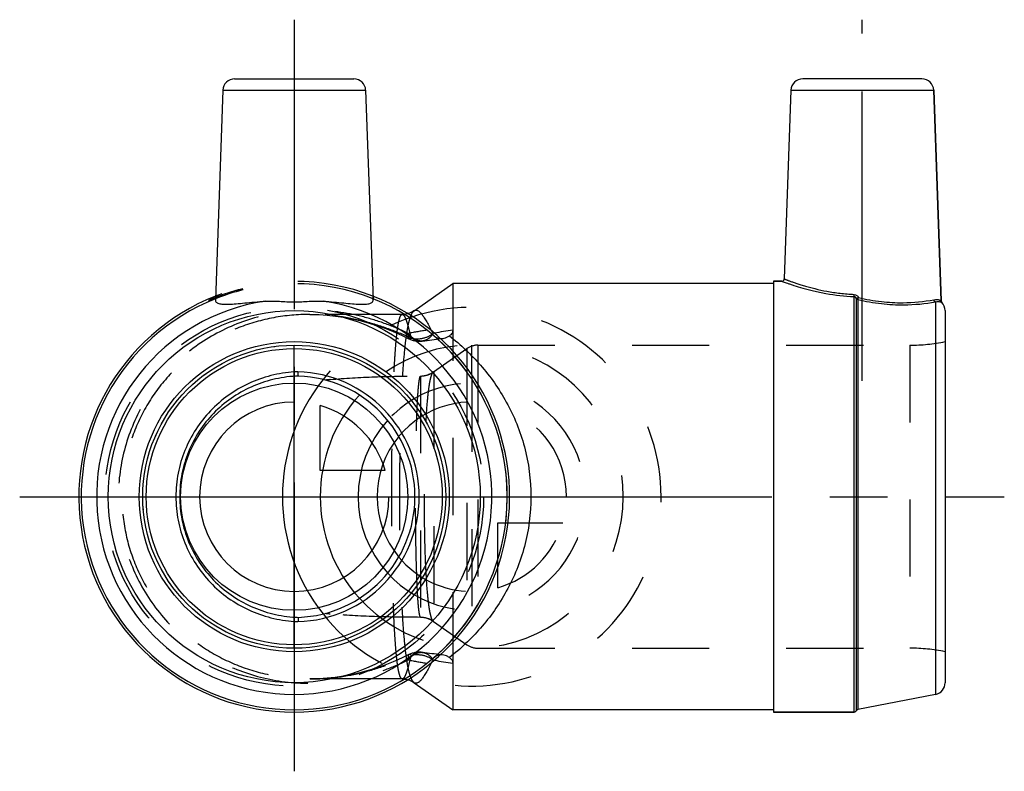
# Model space of a CAD drawing. Header units: millimetres. Extents: x 458.4 to 541.6, y 468.2 to 531.8.
import ezdxf

# ---------------------------------------------------------------- set-up
doc = ezdxf.new("R2010")
doc.units = ezdxf.units.MM
doc.header["$LTSCALE"] = 65.185185
doc.linetypes.add('CENTER', pattern=[0.6, 0.375, -0.075, 0.075, -0.075])
doc.linetypes.add('HIDDEN', pattern=[0.2, 0.1, -0.1])
for name, color, linetype in [('ACHSEN_S', 7, 'CONTINUOUS'), ('KOERPER', 7, 'CONTINUOUS'), ('KONST.EL_MIT_GEO', 7, 'CONTINUOUS'), ('KURVEN', 7, 'CONTINUOUS')]:
    doc.layers.add(name, color=color, linetype=linetype)

msp = doc.modelspace()

# ---------------------------------------------------------------- linework, layer by layer
at = {"layer": 'ACHSEN_S', "color": 2, "linetype": 'CENTER'}
for p, q in [((481.6, 531.75), (481.6, 468.25)), ((458.4, 491.45), (541.6, 491.45))]:
    msp.add_line(p, q, dxfattribs=at)
at = {"layer": 'KOERPER', "color": 2, "linetype": 'CENTER'}
msp.add_line((529.6, 501.25), (529.6, 531.75), dxfattribs=at)
at = {"layer": 'KOERPER', "color": 7, "linetype": 'Continuous'}
for p, q in [((475.566, 525.785), (474.938, 508.069)), ((487.634, 525.785), (488.262, 508.07)), ((523.566, 525.785), (523.01, 509.843)), ((535.634, 525.785), (536.255, 508.003)), ((491.74, 507.167), (495, 509.45)), ((522.1, 509.45), (495, 509.45)), ((522.1, 509.65), (522.81, 509.65)), ((522.1, 509.65), (522.1, 473.25)), ((491.74, 475.733), (495, 473.45)), ((522.1, 473.45), (495, 473.45)), ((522.1, 473.25), (528.9, 473.25))]:
    msp.add_line(p, q, dxfattribs=at)
at = {"layer": 'KOERPER', "color": 8, "linetype": 'HIDDEN'}
for p, q in [((495, 509.45), (495, 473.45)), ((474.968, 508.399), (474.961, 508.181)), ((488.232, 508.399), (488.239, 508.181)), ((490.718, 506.85), (482.939, 506.85)), ((490.719, 476.05), (482.939, 476.05))]:
    msp.add_line(p, q, dxfattribs=at)
for radius, start, end in [(18, 68.28897, 111.71103), (18.2, 68.56559, 111.43441)]:
    msp.add_arc((481.6, 491.45), radius, start, end, dxfattribs=at)
at = {"layer": 'KOERPER', "color": 7, "linetype": 'Continuous'}
for radius, start, end in [(18.2, 111.43441, 68.56559), (18, 111.71103, 68.28897), (16.699, 98.51004, 81.48996)]:
    msp.add_arc((481.6, 491.45), radius, start, end, dxfattribs=at)
for points, knots in [([(474.938, 508.067), (474.937, 508.035), (474.945, 507.968), (475.002, 507.881), (475.097, 507.813), (475.287, 507.741), (475.619, 507.703), (476.111, 507.708), (476.725, 507.751), (477.446, 507.819), (478.259, 507.897), (478.83, 507.944), (479.129, 507.966)], [0, 0, 0, 0, 0.022365, 0.044479, 0.069771, 0.100677, 0.18366, 0.296891, 0.438797, 0.606034, 0.794546, 1, 1, 1, 1]), ([(479.129, 507.966), (479.532, 507.995), (480.147, 507.97), (480.969, 507.923), (481.389, 507.912), (481.6, 507.912)], [0, 0, 0, 0, 0.490753, 0.744208, 1, 1, 1, 1]), ([(481.6, 507.912), (481.811, 507.912), (482.231, 507.923), (483.053, 507.97), (483.668, 507.995), (484.071, 507.966)], [0, 0, 0, 0, 0.255792, 0.509247, 1, 1, 1, 1]), ([(484.071, 507.966), (484.37, 507.944), (484.941, 507.897), (485.754, 507.819), (486.475, 507.751), (487.089, 507.708), (487.581, 507.703), (487.913, 507.741), (488.103, 507.813), (488.198, 507.881), (488.255, 507.968), (488.263, 508.035), (488.262, 508.067)], [0, 0, 0, 0, 0.205454, 0.393964, 0.561202, 0.703107, 0.816338, 0.899321, 0.930228, 0.95552, 0.977634, 1, 1, 1, 1])]:
    msp.add_open_spline(points, degree=3, knots=knots, dxfattribs=at)
at = {"layer": 'KOERPER', "color": 8, "linetype": 'HIDDEN'}
for points, knots in [([(474.961, 508.181), (474.957, 508.171), (474.946, 508.134), (474.939, 508.095), (474.938, 508.067)], [0, 0, 0, 0, 0.267753, 1, 1, 1, 1]), ([(488.262, 508.067), (488.262, 508.076), (488.259, 508.115), (488.249, 508.153), (488.239, 508.181)], [0, 0, 0, 0, 0.234096, 1, 1, 1, 1])]:
    msp.add_open_spline(points, degree=3, knots=knots, dxfattribs=at)
at = {"layer": 'KONST.EL_MIT_GEO', "color": 7, "linetype": 'Continuous'}
for p, q in [((476.565, 526.75), (486.635, 526.75)), ((534.634, 526.75), (524.566, 526.75)), ((475.566, 525.785), (487.634, 525.785)), ((523.566, 525.785), (535.634, 525.785)), ((536.255, 508.003), (535.634, 525.785)), ((495, 509.45), (495, 505.517)), ((522.81, 509.65), (522.1, 509.65)), ((528.9, 473.25), (528.9, 508.362)), ((529.08, 508.208), (529.08, 473.364)), ((529.223, 508.106), (529.223, 473.474)), ((535.791, 507.91), (535.791, 474.751)), ((536.6, 507.168), (536.6, 475.732)), ((495, 477.383), (495, 473.45)), ((535.791, 474.751), (529.223, 473.474)), ((528.9, 473.25), (522.1, 473.25))]:
    msp.add_line(p, q, dxfattribs=at)
at = {"layer": 'KONST.EL_MIT_GEO', "color": 8, "linetype": 'HIDDEN'}
for p, q in [((475.457, 508.369), (475.423, 508.463)), ((475.483, 508.379), (475.449, 508.473)), ((475.505, 508.387), (475.471, 508.481)), ((475.618, 508.427), (475.585, 508.521)), ((475.779, 508.483), (475.747, 508.578)), ((475.835, 508.502), (475.803, 508.597)), ((475.86, 508.51), (475.828, 508.605)), ((476.061, 508.577), (476.03, 508.672)), ((476.127, 508.598), (476.097, 508.693)), ((476.137, 508.601), (476.107, 508.696)), ((476.589, 508.739), (476.562, 508.835)), ((476.778, 508.792), (476.751, 508.888)), ((476.78, 508.793), (476.753, 508.889)), ((476.785, 508.794), (476.758, 508.89)), ((476.862, 508.815), (476.836, 508.912)), ((476.917, 508.83), (476.891, 508.927)), ((476.939, 508.836), (476.913, 508.933)), ((477.049, 508.865), (477.024, 508.962)), ((477.055, 508.867), (477.03, 508.964)), ((477.091, 508.876), (477.066, 508.973)), ((477.245, 508.915), (477.221, 509.012)), ((474.355, 508.037), (474.395, 507.945)), ((474.471, 507.978), (474.431, 508.07)), ((474.544, 508.009), (474.505, 508.101)), ((474.515, 508.106), (474.554, 508.014)), ((474.584, 508.026), (474.545, 508.119)), ((474.712, 508.08), (474.674, 508.172)), ((474.818, 508.124), (474.781, 508.216)), ((474.871, 508.145), (474.833, 508.238)), ((474.887, 508.151), (474.85, 508.244)), ((474.986, 508.191), (474.949, 508.284)), ((475.03, 508.208), (474.993, 508.301)), ((475.039, 508.212), (475.002, 508.305)), ((475.084, 508.229), (475.047, 508.322)), ((475.122, 508.244), (475.086, 508.337)), ((475.145, 508.253), (475.109, 508.346)), ((493.204, 505.47), (493.327, 505.243)), ((491.291, 504.794), (491.291, 504.794)), ((497.104, 504.25), (497.104, 478.65)), ((497.104, 504.25), (533.615, 504.25)), ((533.615, 504.25), (533.615, 478.65)), ((493.373, 501.99), (496.187, 503.961)), ((496.187, 503.961), (496.187, 478.939)), ((493.403, 502.007), (493.403, 480.893)), ((492.256, 501.643), (492.256, 481.257)), ((493.373, 480.91), (496.187, 478.939)), ((497.104, 478.65), (533.615, 478.65)), ((491.291, 478.106), (491.291, 478.106)), ((493.327, 477.657), (493.207, 477.434))]:
    msp.add_line(p, q, dxfattribs=at)
for points in [[(482.919, 506.85), (483.038, 506.85), (483.713, 506.832), (484.39, 506.788), (485.074, 506.716), (485.761, 506.616), (486.452, 506.488), (487.147, 506.331), (487.846, 506.145), (488.547, 505.928), (489.251, 505.681), (489.958, 505.402), (490.666, 505.092), (491.291, 504.794)], [(491.192, 506.913), (491.129, 506.895), (490.992, 506.87), (490.852, 506.854), (490.729, 506.85)], [(492.487, 504.609), (492.627, 504.631), (492.826, 504.66), (493.025, 504.688), (493.225, 504.714), (493.426, 504.739), (493.627, 504.762), (493.829, 504.784), (494.031, 504.805), (494.113, 504.813)], [(493.373, 501.99), (493.348, 501.973), (493.292, 501.937), (493.233, 501.901), (493.172, 501.868), (493.108, 501.835), (493.041, 501.805), (492.972, 501.777), (492.956, 501.771)], [(492.956, 481.129), (492.972, 481.123), (493.041, 481.095), (493.107, 481.065), (493.171, 481.033), (493.233, 480.999), (493.292, 480.963), (493.348, 480.927), (493.373, 480.91)], [(491.291, 478.106), (490.66, 477.805), (489.952, 477.495), (489.244, 477.217), (488.54, 476.97), (487.839, 476.753), (487.14, 476.567), (486.445, 476.41), (485.755, 476.283), (485.067, 476.183), (484.384, 476.112), (483.706, 476.067), (483.032, 476.05), (482.919, 476.05)], [(494.113, 478.087), (494.026, 478.096), (493.824, 478.116), (493.622, 478.138), (493.421, 478.162), (493.22, 478.187), (493.02, 478.213), (492.82, 478.241), (492.621, 478.27), (492.487, 478.291)], [(490.729, 476.05), (490.852, 476.046), (490.992, 476.03), (491.129, 476.005), (491.194, 475.987)]]:
    msp.add_lwpolyline(points, dxfattribs=at)
at = {"layer": 'KONST.EL_MIT_GEO', "color": 7, "linetype": 'Continuous'}
for points in [[(491.736, 507.164), (491.707, 507.145), (491.611, 507.085), (491.505, 507.029), (491.388, 506.977), (491.261, 506.931), (491.192, 506.913)], [(491.194, 475.987), (491.261, 475.969), (491.388, 475.923), (491.505, 475.871), (491.611, 475.815), (491.707, 475.755), (491.736, 475.736)]]:
    msp.add_lwpolyline(points, dxfattribs=at)
for radius in [15.718, 13.1, 12.8, 12.511]:
    msp.add_circle((481.6, 491.45), radius, dxfattribs=at)
for centre, radius, start, end in [((476.565, 525.75), 1, 90, 177.97), ((486.635, 525.75), 1, 2.03, 90), ((524.566, 525.75), 1, 90, 178), ((534.634, 525.75), 1, 2, 90), ((522.81, 509.85), 0.2, 269.99885, 358.00065), ((536.455, 508.01), 0.2, 182.00129, 224.59451), ((535.6, 507.168), 1, 0, 44.59351), ((499.071, 475.381), 30.409, 97.69414, 100.66597), ((494.018, 505.803), 0.994, 266.27616, 275.48888), ((482.342, 490.945), 11.071, 92.20156, 93.84186), ((481.6, 491.45), 10.562, 271.71715, 88.28285), ((482.337, 490.783), 10.867, 91.96768, 93.29094), ((481.6, 491.45), 10.2, 272.05256, 87.94744), ((482.342, 491.954), 11.069, 266.15807, 267.79856), ((482.337, 492.116), 10.866, 266.709, 268.0323), ((499.042, 507.351), 30.239, 259.32967, 262.31748), ((494.018, 477.098), 0.994, 84.51056, 93.76801), ((535.6, 475.732), 1, 281, 360), ((529.261, 473.278), 0.2, 101, 154.45853), ((528.9, 473.45), 0.2, 270, 334.45853)]:
    msp.add_arc(centre, radius, start, end, dxfattribs=at)
at = {"layer": 'KONST.EL_MIT_GEO', "color": 8, "linetype": 'HIDDEN'}
for centre, radius, start, end in [((481.6, 491.45), 18.1, 104, 113.59407), ((481.6, 491.45), 18, 104, 113.59407), ((496.623, 478.745), 27.039, 98.06202, 101.48085), ((499.047, 475.518), 30.27, 100.66934, 100.89374), ((481.6, 491.45), 18, 310.97282, 49.02717), ((492.18, 506.586), 2, 243.60908, 278.82972), ((497.104, 502.65), 1.6, 90, 125), ((533.615, 519.25), 15, 270, 281.47834), ((492.25, 503.66), 2.016, 270.60619, 290.48207), ((492.248, 503.654), 2.012, 290.58823, 305.033), ((488.501, 462.946), 38.592, 95.73373, 96.335), ((492.249, 504.01), 2.366, 270.18515, 270.55498), ((488.492, 519.88), 38.517, 263.66442, 264.26796), ((492.248, 478.807), 2.449, 89.45131, 89.80844), ((492.25, 479.24), 2.016, 69.51808, 89.39382), ((492.248, 479.246), 2.012, 54.96688, 69.4118), ((497.104, 480.25), 1.6, 235, 270), ((533.615, 463.65), 15, 78.52166, 90), ((496.621, 504.157), 27.04, 258.52297, 261.94181), ((492.18, 476.314), 2, 81.17044, 116.39099), ((499.072, 507.508), 30.399, 259.10636, 259.33051)]:
    msp.add_arc(centre, radius, start, end, dxfattribs=at)
at = {"layer": 'KONST.EL_MIT_GEO', "color": 7, "linetype": 'Continuous'}
for points, knots in [([(522.81, 509.65), (522.82, 509.647), (522.858, 509.631), (522.945, 509.601), (523.089, 509.548), (523.287, 509.479), (523.538, 509.393), (523.969, 509.251), (524.618, 509.055), (525.516, 508.821), (526.952, 508.523), (528.103, 508.394), (528.9, 508.362)], [0, 0, 0, 0, 0.00499, 0.01987, 0.04441, 0.078242, 0.120889, 0.171808, 0.296065, 0.446099, 0.616971, 1, 1, 1, 1]), ([(523.01, 509.843), (523.011, 509.841), (523.018, 509.841), (523.026, 509.836), (523.046, 509.83), (523.077, 509.817), (523.126, 509.798), (523.189, 509.775), (523.265, 509.746), (523.354, 509.713), (523.499, 509.66), (523.711, 509.585), (524.002, 509.485), (524.338, 509.376), (524.718, 509.259), (525.137, 509.14), (525.767, 508.977), (526.63, 508.79), (527.744, 508.62), (528.521, 508.558), (528.92, 508.54)], [0, 0, 0, 0, 0.001243, 0.002793, 0.00496, 0.011135, 0.01975, 0.030769, 0.044149, 0.059845, 0.077801, 0.120242, 0.170944, 0.229334, 0.294815, 0.366784, 0.444641, 0.615589, 0.802609, 1, 1, 1, 1]), ([(528.9, 508.362), (528.907, 508.384), (528.914, 508.445), (528.919, 508.504), (528.92, 508.54)], [0, 0, 0, 0, 0.397548, 1, 1, 1, 1]), ([(528.9, 508.362), (528.941, 508.358), (529.021, 508.319), (529.066, 508.246), (529.08, 508.208)], [0, 0, 0, 0, 0.502975, 1, 1, 1, 1]), ([(528.92, 508.54), (528.996, 508.537), (529.148, 508.479), (529.241, 508.351), (529.271, 508.281)], [0, 0, 0, 0, 0.49843, 1, 1, 1, 1]), ([(529.08, 508.208), (529.088, 508.21), (529.121, 508.217), (529.183, 508.245), (529.24, 508.265), (529.271, 508.281)], [0, 0, 0, 0, 0.119247, 0.491952, 1, 1, 1, 1]), ([(529.223, 508.106), (529.193, 508.111), (529.135, 508.135), (529.094, 508.181), (529.08, 508.208)], [0, 0, 0, 0, 0.508153, 1, 1, 1, 1]), ([(529.223, 508.106), (529.231, 508.128), (529.248, 508.186), (529.262, 508.245), (529.271, 508.281)], [0, 0, 0, 0, 0.395998, 1, 1, 1, 1]), ([(529.223, 508.106), (529.881, 507.952), (531.17, 507.727), (533.375, 507.61), (534.905, 507.754), (535.791, 507.91)], [0, 0, 0, 0, 0.306774, 0.591843, 1, 1, 1, 1]), ([(529.271, 508.281), (529.911, 508.127), (531.165, 507.901), (533.307, 507.788), (534.791, 507.938), (535.647, 508.096)], [0, 0, 0, 0, 0.307738, 0.593194, 1, 1, 1, 1]), ([(535.647, 508.096), (535.733, 508.112), (535.857, 508.121), (536.008, 508.101), (536.095, 508.078), (536.154, 508.056), (536.192, 508.038), (536.214, 508.027), (536.231, 508.017), (536.244, 508.011), (536.25, 508.005), (536.255, 508.004), (536.255, 508.003)], [0, 0, 0, 0, 0.41745, 0.585231, 0.726921, 0.841881, 0.888709, 0.927905, 0.959025, 0.981649, 0.995379, 1, 1, 1, 1]), ([(535.791, 507.91), (535.752, 507.92), (535.679, 507.971), (535.65, 508.054), (535.647, 508.096)], [0, 0, 0, 0, 0.487958, 1, 1, 1, 1]), ([(535.791, 507.91), (535.865, 507.928), (535.972, 507.943), (536.103, 507.935), (536.177, 507.922), (536.234, 507.905), (536.271, 507.89), (536.292, 507.88), (536.303, 507.875), (536.308, 507.871), (536.312, 507.871), (536.312, 507.87)], [0, 0, 0, 0, 0.428738, 0.597058, 0.737011, 0.848893, 0.931518, 0.961169, 0.982637, 0.995633, 1, 1, 1, 1]), ([(491.736, 507.164), (491.776, 507.192), (491.873, 507.233), (492.039, 507.192), (492.199, 507.072), (492.369, 506.882), (492.552, 506.622), (492.753, 506.295), (492.972, 505.903), (493.123, 505.621), (493.204, 505.47)], [0, 0, 0, 0, 0.060986, 0.123517, 0.203379, 0.308071, 0.440138, 0.59998, 0.787, 1, 1, 1, 1]), ([(494.113, 504.813), (494.164, 504.818), (494.377, 504.854), (494.577, 504.949), (494.714, 505.041)], [0, 0, 0, 0, 0.236194, 1, 1, 1, 1]), ([(495, 505.517), (495, 505.429), (494.947, 505.234), (494.8, 505.098), (494.714, 505.04)], [0, 0, 0, 0, 0.457689, 1, 1, 1, 1]), ([(494.714, 505.04), (495.659, 504.301), (497.472, 502.595), (499.692, 499.442), (501.23, 495.655), (501.789, 491.45), (501.23, 487.245), (499.692, 483.458), (497.472, 480.305), (495.659, 478.599), (494.714, 477.86)], [0, 0, 0, 0, 0.114337, 0.235611, 0.364807, 0.5, 0.635193, 0.764389, 0.885664, 1, 1, 1, 1]), ([(481.6, 501.99), (480.937, 501.946), (479.617, 501.736), (477.727, 501.067), (475.991, 500.059), (474.472, 498.745), (473.226, 497.167), (472.3, 495.382), (471.73, 493.453), (471.538, 491.45), (471.73, 489.447), (472.3, 487.518), (473.226, 485.733), (474.472, 484.155), (475.991, 482.841), (477.727, 481.833), (479.617, 481.164), (480.937, 480.954), (481.6, 480.91)], [0, 0, 0, 0, 0.062351, 0.124759, 0.18722, 0.249723, 0.312261, 0.374825, 0.437408, 0.5, 0.562592, 0.625175, 0.687739, 0.750277, 0.81278, 0.875241, 0.937649, 1, 1, 1, 1]), ([(481.964, 501.644), (481.961, 501.644), (481.955, 501.654), (481.95, 501.672), (481.944, 501.702), (481.936, 501.763), (481.926, 501.866), (481.919, 501.956), (481.916, 502.007)], [0, 0, 0, 0, 0.025735, 0.07844, 0.16042, 0.271838, 0.581252, 1, 1, 1, 1]), ([(481.713, 501.632), (481.066, 501.595), (479.776, 501.404), (477.928, 500.769), (476.228, 499.803), (474.739, 498.535), (473.517, 497.007), (472.608, 495.273), (472.049, 493.398), (471.86, 491.45), (472.049, 489.502), (472.608, 487.627), (473.517, 485.893), (474.739, 484.365), (476.228, 483.097), (477.928, 482.131), (479.776, 481.496), (481.066, 481.305), (481.713, 481.268)], [0, 0, 0, 0, 0.062476, 0.124955, 0.187442, 0.249939, 0.312444, 0.374958, 0.437477, 0.5, 0.562523, 0.625042, 0.687556, 0.750061, 0.812558, 0.875045, 0.937524, 1, 1, 1, 1]), ([(481.964, 481.256), (481.961, 481.256), (481.955, 481.246), (481.95, 481.228), (481.944, 481.198), (481.936, 481.137), (481.926, 481.034), (481.919, 480.944), (481.916, 480.893)], [0, 0, 0, 0, 0.025736, 0.078442, 0.160425, 0.271846, 0.581258, 1, 1, 1, 1]), ([(494.714, 477.859), (494.666, 477.891), (494.481, 478.002), (494.27, 478.072), (494.113, 478.087)], [0, 0, 0, 0, 0.266338, 1, 1, 1, 1]), ([(494.714, 477.86), (494.8, 477.802), (494.947, 477.666), (495, 477.471), (495, 477.383)], [0, 0, 0, 0, 0.54231, 1, 1, 1, 1]), ([(493.207, 477.434), (493.126, 477.283), (492.974, 477), (492.754, 476.608), (492.554, 476.28), (492.37, 476.019), (492.2, 475.829), (492.039, 475.708), (491.874, 475.667), (491.776, 475.708), (491.736, 475.736)], [0, 0, 0, 0, 0.213018, 0.400064, 0.559933, 0.692022, 0.796725, 0.876579, 0.939073, 1, 1, 1, 1])]:
    msp.add_open_spline(points, degree=3, knots=knots, dxfattribs=at)
at = {"layer": 'KONST.EL_MIT_GEO', "color": 8, "linetype": 'HIDDEN'}
for points, knots in [([(528.9, 508.362), (528.907, 508.384), (528.914, 508.445), (528.919, 508.504), (528.92, 508.54)], [0, 0, 0, 0, 0.397543, 1, 1, 1, 1]), ([(529.08, 508.208), (529.066, 508.246), (529.021, 508.319), (528.941, 508.358), (528.9, 508.362)], [0, 0, 0, 0, 0.497025, 1, 1, 1, 1]), ([(535.791, 507.91), (535.752, 507.92), (535.679, 507.971), (535.65, 508.054), (535.647, 508.096)], [0, 0, 0, 0, 0.487958, 1, 1, 1, 1]), ([(491.241, 505.243), (490.618, 505.541), (489.34, 506.085), (486.68, 506.911), (483.186, 507.386), (478.966, 506.931), (474.982, 505.426), (471.516, 502.935), (468.829, 499.612), (467.126, 495.689), (466.543, 491.45), (467.126, 487.211), (468.829, 483.288), (471.516, 479.965), (474.982, 477.474), (478.966, 475.969), (483.186, 475.514), (486.68, 475.989), (489.34, 476.815), (490.618, 477.359), (491.241, 477.657)], [0, 0, 0, 0, 0.030788, 0.061774, 0.123984, 0.186437, 0.249029, 0.311708, 0.374443, 0.437213, 0.5, 0.562787, 0.625557, 0.688292, 0.750971, 0.813562, 0.876016, 0.938226, 0.969212, 1, 1, 1, 1]), ([(482.919, 506.85), (481.897, 506.849), (479.848, 506.665), (476.88, 505.825), (474.125, 504.432), (471.692, 502.528), (469.682, 500.18), (468.181, 497.477), (467.254, 494.527), (466.94, 491.45), (467.254, 488.374), (468.181, 485.424), (469.682, 482.721), (471.691, 480.372), (474.124, 478.468), (476.88, 477.076), (479.848, 476.235), (481.897, 476.051), (482.919, 476.05)], [0, 0, 0, 0, 0.062426, 0.124879, 0.187358, 0.249859, 0.312378, 0.374911, 0.437453, 0.5, 0.562547, 0.625089, 0.687622, 0.750141, 0.812642, 0.875121, 0.937574, 1, 1, 1, 1]), ([(491.482, 504.846), (490.809, 505.146), (489.444, 505.704), (487.326, 506.348), (485.148, 506.755), (483.672, 506.85), (482.935, 506.85)], [0, 0, 0, 0, 0.249751, 0.499692, 0.749784, 1, 1, 1, 1]), ([(490.729, 476.05), (490.71, 476.05), (490.667, 476.066), (490.615, 476.124), (490.565, 476.213), (490.493, 476.398), (490.415, 476.718), (490.332, 477.207), (490.255, 477.832), (490.183, 478.59), (490.118, 479.474), (490.036, 480.882), (489.955, 482.891), (489.887, 485.542), (489.846, 488.434), (489.832, 491.45), (489.846, 494.466), (489.887, 497.358), (489.955, 500.009), (490.036, 502.018), (490.118, 503.426), (490.183, 504.31), (490.255, 505.068), (490.332, 505.693), (490.415, 506.182), (490.493, 506.502), (490.565, 506.687), (490.615, 506.776), (490.667, 506.834), (490.71, 506.85), (490.729, 506.85)], [0, 0, 0, 0, 0.001828, 0.004198, 0.007426, 0.011647, 0.023264, 0.039238, 0.059561, 0.084128, 0.112763, 0.145233, 0.220484, 0.30705, 0.401501, 0.5, 0.598499, 0.692951, 0.779516, 0.854767, 0.887237, 0.915872, 0.940439, 0.960762, 0.976736, 0.988353, 0.992574, 0.995802, 0.998172, 1, 1, 1, 1]), ([(491.736, 475.736), (491.67, 475.782), (491.549, 475.94), (491.412, 476.258), (491.285, 476.7), (491.169, 477.266), (491.063, 477.953), (490.927, 479.099), (490.79, 480.793), (490.669, 483.099), (490.582, 485.708), (490.53, 488.525), (490.513, 491.45), (490.53, 494.375), (490.582, 497.192), (490.669, 499.8), (490.79, 502.107), (490.927, 503.801), (491.063, 504.947), (491.169, 505.634), (491.285, 506.2), (491.412, 506.642), (491.549, 506.96), (491.67, 507.118), (491.736, 507.164)], [0, 0, 0, 0, 0.007555, 0.01831, 0.032719, 0.050906, 0.072855, 0.098466, 0.15997, 0.233567, 0.316784, 0.406681, 0.5, 0.593318, 0.683216, 0.766433, 0.84003, 0.901534, 0.927145, 0.949094, 0.967281, 0.98169, 0.992445, 1, 1, 1, 1]), ([(490.729, 506.85), (490.759, 506.85), (490.806, 506.823), (490.856, 506.769), (490.918, 506.679), (490.993, 506.525), (491.083, 506.292), (491.176, 506.001), (491.314, 505.514), (491.412, 505.122), (491.482, 504.846)], [0, 0, 0, 0, 0.04044, 0.068057, 0.101916, 0.189568, 0.304148, 0.444654, 0.60929, 1, 1, 1, 1]), ([(491.291, 504.794), (491.243, 504.818), (491.212, 504.934), (491.217, 505.083), (491.231, 505.186), (491.241, 505.243)], [0, 0, 0, 0, 0.344755, 0.631136, 1, 1, 1, 1]), ([(492.487, 504.609), (492.378, 504.593), (492.146, 504.596), (491.809, 504.715), (491.497, 504.935), (491.321, 505.133), (491.241, 505.243)], [0, 0, 0, 0, 0.225962, 0.463615, 0.720773, 1, 1, 1, 1]), ([(491.482, 504.846), (491.79, 504.767), (492.461, 504.765), (493.066, 505.045), (493.327, 505.243)], [0, 0, 0, 0, 0.492794, 1, 1, 1, 1]), ([(493.327, 505.243), (493.233, 505.079), (493.051, 504.857), (492.738, 504.671), (492.57, 504.622), (492.487, 504.609)], [0, 0, 0, 0, 0.524012, 0.765694, 1, 1, 1, 1]), ([(493.402, 505.041), (493.479, 504.974), (493.652, 504.863), (493.853, 504.817), (493.953, 504.81)], [0, 0, 0, 0, 0.502571, 1, 1, 1, 1]), ([(491.482, 504.846), (491.463, 504.833), (491.422, 504.808), (491.358, 504.781), (491.309, 504.785), (491.291, 504.794)], [0, 0, 0, 0, 0.329909, 0.709568, 1, 1, 1, 1]), ([(492.739, 497.752), (492.768, 498.313), (492.818, 499.109), (492.912, 500.102), (492.985, 500.699), (493.065, 501.187), (493.152, 501.564), (493.243, 501.824), (493.325, 501.957), (493.373, 501.99)], [0, 0, 0, 0, 0.389826, 0.552903, 0.692412, 0.807095, 0.896209, 0.959824, 1, 1, 1, 1]), ([(484.645, 501.344), (485.888, 501.469), (488.427, 501.607), (490.966, 501.636), (492.256, 501.643)], [0, 0, 0, 0, 0.492085, 1, 1, 1, 1]), ([(491.986, 498.928), (492.002, 499.29), (492.029, 499.801), (492.074, 500.438), (492.107, 500.816), (492.142, 501.123), (492.177, 501.358), (492.209, 501.509), (492.238, 501.592), (492.253, 501.621), (492.261, 501.632)], [0, 0, 0, 0, 0.398859, 0.563105, 0.702435, 0.816062, 0.903467, 0.964524, 0.98534, 1, 1, 1, 1]), ([(491.986, 483.972), (491.936, 485.101), (491.873, 487.594), (491.843, 491.45), (491.873, 495.306), (491.936, 497.799), (491.986, 498.928)], [0, 0, 0, 0, 0.22668, 0.5, 0.77332, 1, 1, 1, 1]), ([(492.739, 485.148), (492.688, 486.14), (492.62, 488.241), (492.588, 491.45), (492.62, 494.659), (492.688, 496.76), (492.739, 497.752)], [0, 0, 0, 0, 0.236396, 0.5, 0.763604, 1, 1, 1, 1]), ([(493.373, 480.91), (493.325, 480.943), (493.243, 481.076), (493.152, 481.336), (493.065, 481.713), (492.985, 482.201), (492.912, 482.798), (492.818, 483.791), (492.768, 484.587), (492.739, 485.148)], [0, 0, 0, 0, 0.040176, 0.103791, 0.192905, 0.307588, 0.447097, 0.610174, 1, 1, 1, 1]), ([(492.261, 481.268), (492.253, 481.279), (492.238, 481.308), (492.209, 481.391), (492.177, 481.542), (492.142, 481.777), (492.107, 482.084), (492.074, 482.462), (492.029, 483.099), (492.002, 483.61), (491.986, 483.972)], [0, 0, 0, 0, 0.01466, 0.035476, 0.096533, 0.183938, 0.297565, 0.436895, 0.601141, 1, 1, 1, 1]), ([(492.256, 481.257), (490.966, 481.264), (488.427, 481.293), (485.889, 481.431), (484.646, 481.556)], [0, 0, 0, 0, 0.507915, 1, 1, 1, 1]), ([(482.935, 476.05), (483.672, 476.05), (485.148, 476.145), (487.326, 476.552), (489.444, 477.196), (490.809, 477.754), (491.482, 478.054)], [0, 0, 0, 0, 0.250216, 0.500309, 0.75025, 1, 1, 1, 1]), ([(491.482, 478.054), (491.412, 477.778), (491.314, 477.386), (491.176, 476.899), (491.083, 476.608), (490.993, 476.375), (490.918, 476.221), (490.856, 476.131), (490.806, 476.077), (490.759, 476.05), (490.729, 476.05)], [0, 0, 0, 0, 0.3907, 0.555339, 0.695847, 0.810428, 0.898081, 0.931942, 0.959559, 1, 1, 1, 1]), ([(491.291, 478.106), (491.243, 478.082), (491.212, 477.966), (491.217, 477.817), (491.231, 477.714), (491.241, 477.657)], [0, 0, 0, 0, 0.344757, 0.631137, 1, 1, 1, 1]), ([(491.241, 477.657), (491.321, 477.767), (491.497, 477.965), (491.809, 478.185), (492.146, 478.304), (492.378, 478.307), (492.487, 478.291)], [0, 0, 0, 0, 0.279225, 0.536381, 0.774034, 1, 1, 1, 1]), ([(491.482, 478.054), (491.463, 478.067), (491.422, 478.092), (491.358, 478.119), (491.309, 478.115), (491.291, 478.106)], [0, 0, 0, 0, 0.329909, 0.709568, 1, 1, 1, 1]), ([(491.482, 478.054), (491.79, 478.133), (492.461, 478.135), (493.066, 477.855), (493.327, 477.657)], [0, 0, 0, 0, 0.492794, 1, 1, 1, 1]), ([(492.487, 478.291), (492.57, 478.278), (492.738, 478.229), (493.051, 478.043), (493.233, 477.821), (493.327, 477.657)], [0, 0, 0, 0, 0.234303, 0.475985, 1, 1, 1, 1]), ([(493.953, 478.09), (493.853, 478.083), (493.652, 478.036), (493.479, 477.926), (493.402, 477.859)], [0, 0, 0, 0, 0.497415, 1, 1, 1, 1])]:
    msp.add_open_spline(points, degree=3, knots=knots, dxfattribs=at)
for points in [[(493.373, 501.99), (493.382, 501.997), (493.393, 502.003), (493.403, 502.007)], [(492.261, 501.632), (492.264, 501.636), (492.268, 501.64), (492.272, 501.644)], [(492.272, 481.256), (492.268, 481.26), (492.264, 481.264), (492.261, 481.268)], [(493.403, 480.893), (493.393, 480.897), (493.382, 480.903), (493.373, 480.91)]]:
    msp.add_open_spline(points, degree=3, dxfattribs=at)
at = {"layer": 'KURVEN', "color": 40, "linetype": 'Continuous'}
for p, q in [((481.6, 478.649), (481.6, 504.251)), ((483.8, 493.65), (483.8, 499.142)), ((489.292, 493.65), (483.8, 493.65)), ((468.801, 491.45), (494.397, 491.45))]:
    msp.add_line(p, q, dxfattribs=at)
at = {"layer": 'KURVEN', "color": 8, "linetype": 'HIDDEN'}
for p, q in [((496.6, 501.756), (496.6, 504.241)), ((496.6, 501.756), (496.6, 481.144)), ((468.803, 491.45), (468.8, 491.45)), ((494.397, 491.45), (512.6, 491.45)), ((494.397, 491.45), (494.4, 491.45)), ((498.8, 489.25), (504.292, 489.25)), ((498.8, 483.758), (498.8, 489.25))]:
    msp.add_line(p, q, dxfattribs=at)
for radius in [16, 12.8]:
    msp.add_circle((481.6, 491.45), radius, dxfattribs=at)
at = {"layer": 'KURVEN', "color": 40, "linetype": 'Continuous'}
msp.add_circle((481.6, 491.45), 9.6, dxfattribs=at)
at = {"layer": 'KURVEN', "color": 8, "linetype": 'HIDDEN'}
for radius, start, end in [(16, 218.24868, 141.75131), (12.8, 222.11635, 137.88364), (9.6, 222.26272, 137.73561), (8, 0, 140.42818), (8, 285.96201, 344.03799), (8, 219.56707, 270)]:
    msp.add_arc((496.6, 491.45), radius, start, end, dxfattribs=at)
at = {"layer": 'KURVEN', "color": 40, "linetype": 'Continuous'}
for centre, radius, start, end in [((496.6, 491.45), 16, 141.75131, 218.24868), ((496.6, 491.45), 12.8, 137.88364, 222.11635), ((481.6, 491.45), 8, 90, 360), ((481.6, 491.45), 8, 15.96201, 74.03799), ((496.6, 491.45), 9.6, 137.73561, 222.26272), ((496.6, 491.45), 8, 140.42818, 219.56707)]:
    msp.add_arc(centre, radius, start, end, dxfattribs=at)

doc.saveas('drawing.dxf')
